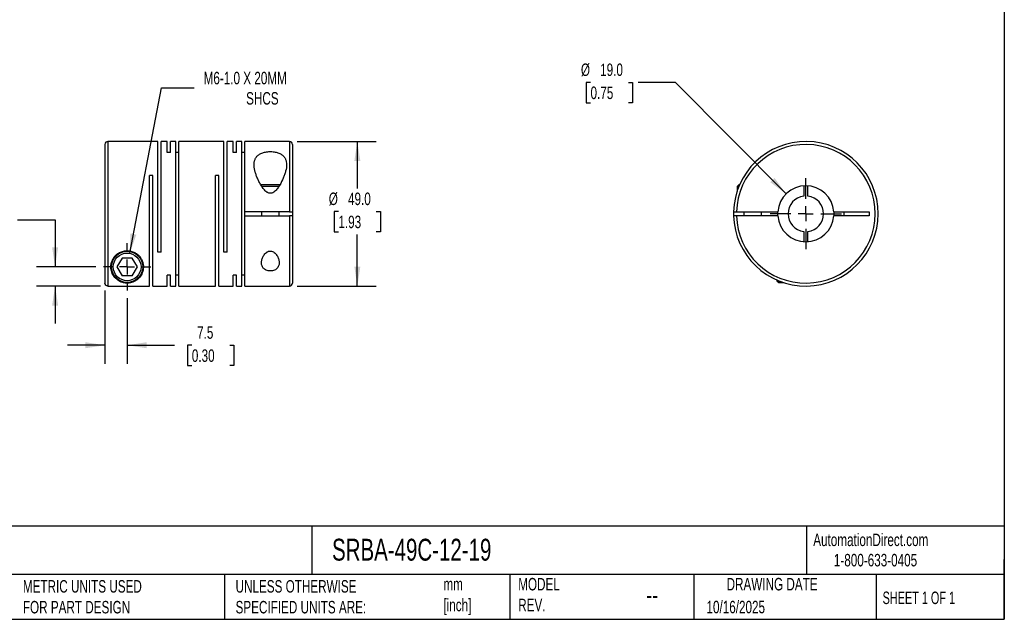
# Model space of a CAD drawing. Header units: millimetres. Extents: x 13 to 546, y 13 to 419.
# Tile 2 of 3: x 213 to 546, y 13 to 216. Entities that reach past the tile are written whole.
import ezdxf

# ---------------------------------------------------------------- set-up
doc = ezdxf.new("R2010")
doc.units = ezdxf.units.MM
doc.header["$LTSCALE"] = 2
doc.linetypes.add('SLD-Center', pattern=[19.05, 15.24, -1.27, 1.27, -1.27])
doc.linetypes.add('SLD-Solid', pattern=[0])
doc.layers.add('CENTER', color=40, linetype='SLD-Center')
doc.layers.add('DIMENSIONS', color=140, linetype='SLD-Solid', lineweight=25)
doc.layers.add('TEXT', color=140, linetype='SLD-Solid', lineweight=25)
doc.styles.add('SLDTEXTSTYLE0', font='TXT', dxfattribs={"width": 0.7})
doc.styles.add('SLDTEXTSTYLE1', font='TXT', dxfattribs={"width": 0.65})
doc.dimstyles.new('SLDDIMSTYLE0', dxfattribs={"dimtxt": 4.316016, "dimasz": 6.604, "dimexe": 0, "dimexo": 0.0625, "dimgap": 1.079004, "dimtad": 0, "dimtih": 1, "dimtoh": 1, "dimdec": 1, "dimrnd": 1e-09, "dimzin": 12, "dimdsep": 46, "dimtxsty": 'SLDTEXTSTYLE0', "dimsah": 1, "dimcen": 0, "dimadec": 0, "dimazin": 3, "dimtfac": 1, "dimtdec": 1, "dimtofl": 0, "dimtmove": 0, "dimatfit": 3, "dimfxl": 0, "dimfrac": 2, "dimtolj": 1, "dimtzin": 12, "dimarcsym": 0})
doc.dimstyles.new('SLDDIMSTYLE1', dxfattribs={"dimtxt": 4.316016, "dimasz": 6.604, "dimexe": 0, "dimexo": 0.0625, "dimgap": 1.079004, "dimtad": 0, "dimtih": 1, "dimtoh": 1, "dimdec": 1, "dimrnd": 1e-09, "dimzin": 4, "dimdsep": 46, "dimtxsty": 'SLDTEXTSTYLE0', "dimsah": 1, "dimcen": 0.09, "dimadec": 0, "dimazin": 1, "dimtfac": 1, "dimtdec": 1, "dimtofl": 0, "dimtmove": 0, "dimatfit": 3, "dimfxl": 0, "dimfrac": 2, "dimtolj": 1, "dimtzin": 12, "dimarcsym": 0})
doc.dimstyles.new('SLDDIMSTYLE2', dxfattribs={"dimtxt": 4.316016, "dimasz": 6.604, "dimexe": 0, "dimexo": 0.0625, "dimgap": 1.079004, "dimtad": 0, "dimtih": 1, "dimtoh": 1, "dimdec": 1, "dimrnd": 1e-09, "dimzin": 12, "dimdsep": 46, "dimtxsty": 'SLDTEXTSTYLE0', "dimsah": 1, "dimcen": 0.09, "dimadec": 0, "dimazin": 3, "dimtfac": 1, "dimtdec": 1, "dimtmove": 0, "dimatfit": 0, "dimfxl": 0, "dimfrac": 2, "dimtolj": 1, "dimtzin": 12, "dimarcsym": 0})
doc.dimstyles.new('SLDDIMSTYLE3', dxfattribs={"dimtxt": 4.316016, "dimasz": 6.604, "dimexe": 0, "dimexo": 0.0625, "dimgap": 1.079004, "dimtad": 0, "dimtih": 1, "dimtoh": 1, "dimdec": 1, "dimrnd": 1e-09, "dimzin": 4, "dimdsep": 46, "dimtxsty": 'SLDTEXTSTYLE0', "dimsah": 1, "dimcen": 0, "dimadec": 0, "dimazin": 1, "dimtfac": 1, "dimtdec": 1, "dimtofl": 0, "dimtmove": 0, "dimatfit": 3, "dimfxl": 0, "dimfrac": 2, "dimtolj": 1, "dimtzin": 12, "dimarcsym": 0})

# ---------------------------------------------------------------- blocks, each defined once
blk = doc.blocks.new('_D')
at = {"layer": 'DIMENSIONS'}
for p, q in [((249.9, 136.75), (260.63, 192.77)), ((260.63, 192.77), (271.74, 192.77))]:
    blk.add_line(p, q, dxfattribs=at)
blk.add_solid([(249.9, 136.75), (252.14, 143.04), (250.14, 143.42)], dxfattribs=at)
at = {"layer": 'DIMENSIONS', "attachment_point": 1, "style": 'SLDTEXTSTYLE0'}
for s, insert, char_height in [('M6-1.0 X 20MM', (274.92, 198.23), 4.2333), ('SHCS', (289.31, 191.37), 4.233)]:
    blk.add_mtext(s, dxfattribs=dict(at, insert=insert, char_height=char_height))
blk = doc.blocks.new('_D_1')
at = {"layer": 'DIMENSIONS'}
for p, q in [((306.56, 174.63), (333.33, 174.63)), ((326.98, 174.63), (326.98, 158.72)), ((320.57, 150.89), (319.12, 150.89)), ((319.12, 150.89), (319.12, 144.03)), ((333.39, 150.89), (334.84, 150.89)), ((334.84, 150.89), (334.84, 144.03)), ((319.12, 144.03), (320.57, 144.03)), ((334.84, 144.03), (333.39, 144.03)), ((326.98, 125.63), (326.98, 143.06)), ((306.56, 125.63), (333.33, 125.63))]:
    blk.add_line(p, q, dxfattribs=at)
for points in [[(326.98, 174.63), (325.97, 168.03), (328, 168.03)], [(326.98, 125.63), (328, 132.23), (325.97, 132.23)]]:
    blk.add_solid(points, dxfattribs=at)
at = {"layer": 'DIMENSIONS', "char_height": 4.233, "attachment_point": 1, "style": 'SLDTEXTSTYLE0'}
for s, insert in [('%%c', (317.31, 157.31)), ('49.0', (323.83, 157.31)), ('1.93', (320.57, 149.49))]:
    blk.add_mtext(s, dxfattribs=dict(at, insert=insert))
blk = doc.blocks.new('_D_2')
at = {"layer": 'DIMENSIONS'}
for p, q in [((241.52, 124.1), (241.52, 99.23)), ((249.02, 121.55), (249.02, 99.23)), ((241.52, 105.58), (228.82, 105.58)), ((249.02, 105.58), (265.08, 105.58)), ((270.93, 105.58), (269.48, 105.58)), ((269.48, 105.58), (269.48, 98.72)), ((283.75, 105.58), (285.2, 105.58)), ((285.2, 105.58), (285.2, 98.72)), ((269.48, 98.72), (270.93, 98.72)), ((285.2, 98.72), (283.75, 98.72))]:
    blk.add_line(p, q, dxfattribs=at)
for points in [[(241.52, 105.58), (234.91, 106.6), (234.91, 104.57)], [(249.02, 105.58), (255.62, 104.57), (255.62, 106.6)]]:
    blk.add_solid(points, dxfattribs=at)
at = {"layer": 'DIMENSIONS', "char_height": 4.233, "attachment_point": 1, "style": 'SLDTEXTSTYLE0'}
for s, insert in [('7.5', (272.72, 112)), ('0.30', (270.93, 104.18))]:
    blk.add_mtext(s, dxfattribs=dict(at, insert=insert))
blk = doc.blocks.new('_D_3')
at = {"layer": 'DIMENSIONS'}
for p, q in [((191.31, 148.11), (189.86, 148.11)), ((189.86, 148.11), (189.86, 141.25)), ((204.14, 148.11), (205.59, 148.11)), ((205.59, 148.11), (205.59, 141.25)), ((211.92, 148.11), (224.62, 148.11)), ((224.62, 148.11), (224.62, 132.13)), ((189.86, 141.25), (191.31, 141.25)), ((205.59, 141.25), (204.14, 141.25)), ((238.44, 132.13), (218.27, 132.13)), ((239.98, 125.64), (218.27, 125.64)), ((224.62, 125.64), (224.62, 112.94))]:
    blk.add_line(p, q, dxfattribs=at)
for points in [[(224.62, 132.13), (225.64, 138.73), (223.61, 138.73)], [(224.62, 125.64), (223.61, 119.03), (225.64, 119.03)]]:
    blk.add_solid(points, dxfattribs=at)
at = {"layer": 'DIMENSIONS', "char_height": 4.233, "attachment_point": 1, "style": 'SLDTEXTSTYLE0'}
for s, insert in [('6.5', (193.11, 154.53)), ('0.26', (191.31, 146.71))]:
    blk.add_mtext(s, dxfattribs=dict(at, insert=insert))
blk = doc.blocks.new('SW_CENTERMARKSYMBOL_0')
at = {"layer": 'CENTER', "color": 0}
for p, q in [((0, 5.08), (0, 8.04)), ((-5.08, 0), (-8.04, 0)), ((0, 0), (-2.54, 0)), ((0, 0), (0, 2.54)), ((0, 0), (0, -2.54)), ((0, 0), (2.54, 0)), ((5.08, 0), (8.04, 0)), ((0, -5.08), (0, -8.04))]:
    blk.add_line(p, q, dxfattribs=at)
blk = doc.blocks.new('_D_4')
at = {"layer": 'DIMENSIONS'}
for p, q in [((405.96, 194.63), (404.51, 194.63)), ((404.51, 194.63), (404.51, 187.77)), ((418.78, 194.63), (420.23, 194.63)), ((420.23, 194.63), (420.23, 187.77)), ((434.74, 194.63), (422.04, 194.63)), ((472.19, 156.87), (434.74, 194.63)), ((404.51, 187.77), (405.96, 187.77)), ((420.23, 187.77), (418.78, 187.77))]:
    blk.add_line(p, q, dxfattribs=at)
blk.add_solid([(472.19, 156.87), (468.26, 162.28), (466.82, 160.85)], dxfattribs=at)
at = {"layer": 'DIMENSIONS', "char_height": 4.233, "attachment_point": 1, "style": 'SLDTEXTSTYLE0'}
for s, insert in [('%%c', (402.7, 201.05)), ('19.0', (409.22, 201.05)), ('0.75', (405.96, 193.23))]:
    blk.add_mtext(s, dxfattribs=dict(at, insert=insert))
blk = doc.blocks.new('SW_CENTERMARKSYMBOL_1')
at = {"layer": 'CENTER', "color": 0}
for p, q in [((0, 5.08), (0, 12.04)), ((-5.08, 0), (-12.04, 0)), ((0, 0), (-2.54, 0)), ((0, 0), (0, 2.54)), ((0, 0), (0, -2.54)), ((0, 0), (2.54, 0)), ((5.08, 0), (12.04, 0)), ((0, -5.08), (0, -12.04))]:
    blk.add_line(p, q, dxfattribs=at)

msp = doc.modelspace()

# ---------------------------------------------------------------- linework, layer by layer
for p, q in [((241.52, 173.63), (241.52, 126.64)), ((259.47, 174.63), (242.52, 174.63)), ((242.52, 174.63), (242.52, 125.64)), ((259.47, 137.13), (259.47, 174.63)), ((262.62, 174.63), (260.57, 174.63)), ((260.57, 137.13), (260.57, 174.63)), ((262.62, 170.9), (262.62, 174.63)), ((265.47, 174.63), (263.72, 174.63)), ((263.72, 170.9), (263.72, 174.63)), ((265.47, 125.63), (265.47, 174.63)), ((281.82, 174.63), (266.57, 174.63)), ((266.57, 125.63), (266.57, 174.63)), ((281.82, 137.13), (281.82, 174.63)), ((284.97, 174.63), (282.92, 174.63)), ((282.92, 137.13), (282.92, 174.63)), ((284.97, 170.9), (284.97, 174.63)), ((287.82, 174.63), (286.07, 174.63)), ((286.07, 170.9), (286.07, 174.63)), ((287.82, 125.63), (287.82, 174.63)), ((304.02, 174.63), (288.92, 174.63)), ((288.92, 150.78), (288.92, 174.63)), ((304.02, 174.63), (304.02, 150.78)), ((305.02, 173.63), (305.02, 150.78)), ((263.72, 170.9), (262.62, 170.9)), ((266.57, 170.9), (265.47, 170.9)), ((286.07, 170.9), (284.97, 170.9)), ((288.92, 170.9), (287.82, 170.9)), ((257.72, 163.13), (256.62, 163.13)), ((256.62, 125.64), (256.62, 163.13)), ((257.72, 125.63), (257.72, 163.13)), ((280.07, 163.13), (278.97, 163.13)), ((278.97, 125.63), (278.97, 163.13)), ((280.07, 125.63), (280.07, 163.13)), ((300.74, 159.93), (294.3, 159.93)), ((300.37, 159.33), (294.66, 159.33)), ((456.18, 159.93), (455.58, 159.33)), ((455.58, 159.33), (455.58, 157.7)), ((456.17, 159.33), (455.58, 159.33)), ((456.43, 159.93), (456.18, 159.93)), ((478.23, 159.61), (478.23, 156.09)), ((479.53, 156.09), (479.53, 159.61)), ((304.02, 150.78), (288.92, 150.78)), ((288.92, 149.48), (288.92, 150.78)), ((294.52, 150.78), (294.52, 149.48)), ((300.52, 149.48), (300.52, 150.78)), ((305.02, 150.78), (305.02, 149.48)), ((455.39, 150.78), (469.4, 150.78)), ((457.88, 150.78), (457.88, 149.48)), ((463.88, 149.48), (463.88, 150.78)), ((469.38, 150.13), (469.4, 150.78)), ((469.4, 149.48), (469.38, 150.13)), ((488.36, 150.78), (500.38, 150.78)), ((491.88, 149.48), (491.88, 150.78)), ((500.38, 150.78), (500.38, 149.48)), ((288.92, 125.63), (288.92, 149.48)), ((288.92, 149.48), (304.02, 149.48)), ((304.02, 149.48), (304.02, 125.63)), ((305.02, 149.48), (305.02, 126.63)), ((469.4, 149.48), (455.39, 149.48)), ((500.38, 149.48), (488.36, 149.48)), ((478.23, 144.16), (478.23, 140.65)), ((479.53, 140.65), (479.53, 144.16)), ((260.57, 137.13), (259.47, 137.13)), ((282.92, 137.13), (281.82, 137.13)), ((247.28, 135.13), (245.55, 132.13)), ((250.75, 135.13), (247.28, 135.13)), ((252.48, 132.13), (250.75, 135.13)), ((245.55, 132.13), (247.28, 129.13)), ((250.75, 129.13), (252.48, 132.13)), ((250.75, 129.13), (247.28, 129.13)), ((263.72, 129.36), (262.62, 129.36)), ((262.62, 125.63), (262.62, 129.36)), ((263.72, 125.63), (263.72, 129.36)), ((266.57, 129.36), (265.47, 129.36)), ((286.07, 129.36), (284.97, 129.36)), ((284.97, 125.63), (284.97, 129.36)), ((286.07, 125.63), (286.07, 129.36)), ((288.92, 129.36), (287.82, 129.36)), ((469.08, 127.67), (469.08, 127.43)), ((469.08, 127.43), (469.68, 126.83)), ((469.68, 127.42), (469.68, 126.83)), ((469.68, 126.83), (471.31, 126.83)), ((242.52, 125.64), (256.62, 125.64)), ((257.72, 125.63), (262.62, 125.63)), ((263.72, 125.63), (265.47, 125.63)), ((266.57, 125.63), (278.97, 125.63)), ((280.07, 125.63), (284.97, 125.63)), ((286.07, 125.63), (287.82, 125.63)), ((288.92, 125.63), (304.02, 125.63))]:
    msp.add_line(p, q)
at = {"flags": 128}
msp.add_lwpolyline([(488.36, 150.78), (488.38, 150.13), (488.36, 149.48)], dxfattribs=at)
for radius in [5.3, 4.7]:
    msp.add_circle((249.02, 132.13), radius)
for centre, radius, start, end in [((242.52, 173.63), 1, 90, 180), ((304.02, 173.63), 1, 0, 90), ((478.88, 150.13), 24.5, 181.5203, 178.4797), ((478.88, 150.13), 23.5, 181.585, 178.415), ((478.88, 150.13), 9.5, 3.9233, 176.0767), ((478.88, 150.13), 6, 96.2192, 263.7808), ((478.88, 150.13), 6, 276.2192, 83.7808), ((478.88, 150.13), 24.5, 178.4797, 181.5203), ((478.88, 150.13), 9.5, 183.9233, 356.0767), ((304.02, 126.63), 1, 270, 0)]:
    msp.add_arc(centre, radius, start, end)
for points, knots in [([(303.02, 166.75), (303.02, 167.11), (302.99, 167.45), (302.86, 168.12), (302.75, 168.44), (302.47, 169.04), (302.29, 169.32), (301.82, 169.84), (301.54, 170.08), (301.05, 170.39), (300.88, 170.48), (300.51, 170.65), (300.31, 170.73), (299.9, 170.87), (299.69, 170.93), (299.24, 171.04), (299.01, 171.08), (298.31, 171.18), (297.82, 171.21), (297.1, 171.19), (296.86, 171.18), (296.38, 171.13), (296.14, 171.1), (295.69, 171.02), (295.47, 170.96), (295.04, 170.84), (294.83, 170.77), (294.24, 170.54), (293.9, 170.35), (293.44, 170.02), (293.3, 169.91), (293.04, 169.66), (292.93, 169.53), (292.72, 169.26), (292.63, 169.12), (292.46, 168.83), (292.39, 168.68), (292.2, 168.22), (292.12, 167.89), (292.02, 167.22), (292.01, 166.86), (292.05, 165.79), (292.18, 165.04), (292.5, 163.89), (292.63, 163.5), (292.91, 162.72), (293.07, 162.33), (293.42, 161.55), (293.61, 161.15), (294.03, 160.37), (294.25, 159.98), (294.74, 159.21), (295.01, 158.83), (295.45, 158.3), (295.6, 158.12), (295.94, 157.79), (296.12, 157.63), (296.41, 157.42), (296.51, 157.36), (296.73, 157.25), (296.84, 157.19), (297.18, 157.08), (297.43, 157.04), (297.79, 157.08), (297.92, 157.1), (298.15, 157.18), (298.26, 157.22), (298.58, 157.39), (298.78, 157.53), (299.32, 157.99), (299.63, 158.34), (300.2, 159.08), (300.46, 159.47), (301.17, 160.63), (301.56, 161.41), (302.07, 162.58), (302.22, 162.98), (302.49, 163.76), (302.61, 164.15), (302.9, 165.29), (303.02, 166.03), (303.02, 166.75)], [0, 0, 0, 0, 0.03125, 0.03125, 0.0625, 0.0625, 0.09375, 0.09375, 0.125, 0.125, 0.140625, 0.140625, 0.15625, 0.15625, 0.171875, 0.171875, 0.1875, 0.1875, 0.21875, 0.21875, 0.234375, 0.234375, 0.25, 0.25, 0.265625, 0.265625, 0.28125, 0.28125, 0.3125, 0.3125, 0.328125, 0.328125, 0.34375, 0.34375, 0.359375, 0.359375, 0.375, 0.375, 0.40625, 0.40625, 0.4375, 0.4375, 0.5, 0.5, 0.53125, 0.53125, 0.5625, 0.5625, 0.59375, 0.59375, 0.625, 0.625, 0.65625, 0.65625, 0.671875, 0.671875, 0.6875, 0.6875, 0.695313, 0.695313, 0.703125, 0.703125, 0.71875, 0.71875, 0.726563, 0.726563, 0.734375, 0.734375, 0.75, 0.75, 0.78125, 0.78125, 0.8125, 0.8125, 0.875, 0.875, 0.90625, 0.90625, 0.9375, 0.9375, 1, 1, 1, 1]), ([(304.02, 150.78), (304.15, 150.78), (304.28, 150.78), (304.52, 150.78), (304.63, 150.78), (304.91, 150.78), (305.02, 150.78), (305.02, 150.78)], [0, 0, 0, 0, 0.25, 0.25, 0.5, 0.5, 1, 1, 1, 1]), ([(454.39, 150.78), (454.39, 150.78), (454.42, 150.78), (454.52, 150.78), (454.59, 150.78), (454.87, 150.78), (455.13, 150.78), (455.39, 150.78)], [0, 0, 0, 0, 0.25, 0.25, 0.5, 0.5, 1, 1, 1, 1]), ([(305.02, 149.48), (305.02, 149.48), (304.99, 149.48), (304.89, 149.48), (304.82, 149.48), (304.54, 149.48), (304.28, 149.48), (304.02, 149.48)], [0, 0, 0, 0, 0.25, 0.25, 0.5, 0.5, 1, 1, 1, 1]), ([(455.39, 149.48), (455.26, 149.48), (455.13, 149.48), (454.89, 149.48), (454.78, 149.48), (454.5, 149.48), (454.39, 149.48), (454.39, 149.48)], [0, 0, 0, 0, 0.25, 0.25, 0.5, 0.5, 1, 1, 1, 1]), ([(243.52, 132.13), (243.52, 131.8), (243.55, 131.48), (243.65, 130.88), (243.73, 130.59), (243.92, 130.04), (244.04, 129.78), (244.31, 129.27), (244.46, 129.04), (244.96, 128.37), (245.35, 127.99), (246.06, 127.48), (246.31, 127.33), (246.74, 127.12), (246.88, 127.06), (247.2, 126.94), (247.36, 126.88), (247.72, 126.78), (247.92, 126.74), (248.24, 126.68), (248.35, 126.67), (248.58, 126.65), (248.7, 126.64), (249.06, 126.62), (249.31, 126.63), (249.77, 126.68), (249.99, 126.71), (250.38, 126.8), (250.56, 126.85), (250.9, 126.96), (251.05, 127.02), (251.5, 127.21), (251.77, 127.36), (252.27, 127.68), (252.49, 127.86), (252.91, 128.23), (253.1, 128.43), (253.63, 129.08), (253.92, 129.57), (254.35, 130.66), (254.48, 131.25), (254.52, 132.22), (254.51, 132.56), (254.41, 133.24), (254.33, 133.59), (254.09, 134.3), (253.92, 134.65), (253.5, 135.34), (253.24, 135.68), (252.79, 136.14), (252.62, 136.29), (252.27, 136.57), (252.09, 136.7), (251.69, 136.94), (251.49, 137.05), (251.06, 137.24), (250.83, 137.33), (250.38, 137.46), (250.14, 137.52), (249.67, 137.6), (249.42, 137.62), (248.69, 137.64), (248.21, 137.59), (247.27, 137.37), (246.83, 137.2), (246.21, 136.87), (246.02, 136.74), (245.65, 136.48), (245.47, 136.34), (244.99, 135.9), (244.71, 135.57), (244.24, 134.89), (244.06, 134.55), (243.77, 133.84), (243.67, 133.49), (243.55, 132.8), (243.52, 132.46), (243.52, 132.13)], [0, 0, 0, 0, 0.03125, 0.03125, 0.0625, 0.0625, 0.09375, 0.09375, 0.125, 0.125, 0.1875, 0.1875, 0.21875, 0.21875, 0.234375, 0.234375, 0.25, 0.25, 0.265625, 0.265625, 0.273437, 0.273437, 0.28125, 0.28125, 0.296875, 0.296875, 0.3125, 0.3125, 0.328125, 0.328125, 0.34375, 0.34375, 0.375, 0.375, 0.40625, 0.40625, 0.4375, 0.4375, 0.5, 0.5, 0.5625, 0.5625, 0.59375, 0.59375, 0.625, 0.625, 0.65625, 0.65625, 0.6875, 0.6875, 0.703125, 0.703125, 0.71875, 0.71875, 0.734375, 0.734375, 0.75, 0.75, 0.765625, 0.765625, 0.78125, 0.78125, 0.8125, 0.8125, 0.84375, 0.84375, 0.859375, 0.859375, 0.875, 0.875, 0.90625, 0.90625, 0.9375, 0.9375, 0.96875, 0.96875, 1, 1, 1, 1]), ([(300.52, 133.51), (300.52, 133.69), (300.5, 133.88), (300.45, 134.25), (300.41, 134.44), (300.25, 135), (300.1, 135.38), (299.79, 135.93), (299.67, 136.11), (299.41, 136.46), (299.27, 136.62), (298.94, 136.94), (298.76, 137.09), (298.35, 137.33), (298.12, 137.43), (297.75, 137.5), (297.63, 137.51), (297.38, 137.51), (297.25, 137.5), (297.01, 137.44), (296.89, 137.41), (296.67, 137.31), (296.56, 137.26), (296.25, 137.07), (296.07, 136.93), (295.75, 136.61), (295.6, 136.44), (295.34, 136.09), (295.23, 135.9), (295.03, 135.54), (294.94, 135.35), (294.79, 134.98), (294.72, 134.79), (294.62, 134.42), (294.58, 134.23), (294.5, 133.67), (294.5, 133.31), (294.63, 132.6), (294.75, 132.27), (295.06, 131.81), (295.18, 131.66), (295.47, 131.4), (295.64, 131.28), (296.01, 131.07), (296.22, 130.98), (296.67, 130.84), (296.91, 130.8), (297.41, 130.75), (297.66, 130.75), (298.16, 130.8), (298.39, 130.85), (298.84, 130.99), (299.05, 131.08), (299.41, 131.29), (299.58, 131.41), (299.87, 131.68), (299.99, 131.82), (300.19, 132.13), (300.27, 132.29), (300.46, 132.79), (300.52, 133.14), (300.52, 133.51)], [0, 0, 0, 0, 0.03125, 0.03125, 0.0625, 0.0625, 0.125, 0.125, 0.15625, 0.15625, 0.1875, 0.1875, 0.21875, 0.21875, 0.25, 0.25, 0.265625, 0.265625, 0.28125, 0.28125, 0.296875, 0.296875, 0.3125, 0.3125, 0.34375, 0.34375, 0.375, 0.375, 0.40625, 0.40625, 0.4375, 0.4375, 0.46875, 0.46875, 0.5, 0.5, 0.5625, 0.5625, 0.625, 0.625, 0.65625, 0.65625, 0.6875, 0.6875, 0.71875, 0.71875, 0.75, 0.75, 0.78125, 0.78125, 0.8125, 0.8125, 0.84375, 0.84375, 0.875, 0.875, 0.90625, 0.90625, 0.9375, 0.9375, 1, 1, 1, 1]), ([(242.52, 125.64), (242.38, 125.64), (242.25, 125.66), (242.01, 125.76), (241.9, 125.84), (241.62, 126.12), (241.52, 126.37), (241.52, 126.64)], [0, 0, 0, 0, 0.25, 0.25, 0.5, 0.5, 1, 1, 1, 1])]:
    msp.add_open_spline(points, degree=3, knots=knots)
at = {"layer": 'TEXT'}
for p, q in [((546.1, 419.1), (546.1, 12.7)), ((546.1, 44.25), (12.7, 44.25)), ((311.52, 44.25), (311.52, 27.94)), ((479.15, 44.25), (479.15, 27.94)), ((546.1, 12.7), (546.1, 33.02)), ((546.1, 27.94), (12.7, 27.94)), ((282, 27.94), (282, 12.7)), ((378.6, 27.94), (378.6, 12.7)), ((440.93, 27.94), (440.93, 12.7)), ((502.7, 27.94), (502.7, 12.7)), ((12.7, 12.7), (546.1, 12.7))]:
    msp.add_line(p, q, dxfattribs=at)

# ---------------------------------------------------------------- block references
at = {"layer": 'CENTER'}
for name, p in [('SW_CENTERMARKSYMBOL_1', (478.88, 150.13)), ('SW_CENTERMARKSYMBOL_0', (249.02, 132.13))]:
    msp.add_blockref(name, p, dxfattribs=at)

# ---------------------------------------------------------------- texts
at = {"layer": 'TEXT'}
for s, insert, char_height, attachment_point, style in [('SRBA-49C-12-19', (318.42, 40), 7.4083, 1, 'SLDTEXTSTYLE0'), ('AutomationDirect.com', (481.39, 41.75), 4.2333, 1, 'SLDTEXTSTYLE0'), ('1-800-633-0405', (488.38, 34.87), 4.2333, 1, 'SLDTEXTSTYLE0'), ('MODEL ^JREV.', (381.47, 26.73), 4.2333, 1, 'SLDTEXTSTYLE0'), ('DRAWING DATE', (467.45, 26.73), 4.2333, 2, 'SLDTEXTSTYLE0'), ('METRIC UNITS USED ^JFOR PART DESIGN', (213.71, 25.99), 4.2333, 1, 'SLDTEXTSTYLE0'), ('UNLESS OTHERWISE ^JSPECIFIED UNITS ARE:', (285.74, 25.99), 4.2333, 1, 'SLDTEXTSTYLE0'), ('mm^J[inch]', (356.13, 26.72), 4.233, 1, 'SLDTEXTSTYLE0'), ('--', (424.86, 24.15), 6.35, 1, 'SLDTEXTSTYLE0'), ('SHEET 1 OF 1', (504.88, 22.1), 4.2333, 1, 'SLDTEXTSTYLE1'), ('10/16/2025', (445.23, 18.98), 4.233, 1, 'SLDTEXTSTYLE0')]:
    msp.add_mtext(s, dxfattribs=dict(at, insert=insert, char_height=char_height, attachment_point=attachment_point, style=style))

# ---------------------------------------------------------------- dimensions: what is measured, and where the dimension line sits
at = {"layer": 'DIMENSIONS'}
dim = msp.add_diameter_dim_2p(p1=(485.57, 143.38), p2=(472.19, 156.87), dimstyle='SLDDIMSTYLE3', dxfattribs=at)
dim.commit()
dim.dimension.update_dxf_attribs({"geometry": '_D_4', "text_midpoint": (412.37, 194.63), "dimtype": 163})
dim = msp.add_diameter_dim_2p(p1=(248.13, 127.51), p2=(249.9, 136.75), text='M6-1.0 X 20MM\\PSHCS', dimstyle='SLDDIMSTYLE0', override={"dimpost": '<>'}, dxfattribs=at)
dim.commit()
dim.dimension.update_dxf_attribs({"geometry": '_D', "text_midpoint": (297.25, 192.77), "dimtype": 163})
dim = msp.add_linear_dim(base=(326.98, 125.63), p1=(304.02, 174.63), p2=(304.02, 125.63), angle=90, text='%%c<>', dimstyle='SLDDIMSTYLE1', dxfattribs=at)
dim.commit()
dim.dimension.update_dxf_attribs({"geometry": '_D_1', "text_midpoint": (326.98, 150.89), "dimtype": 160})
dim = msp.add_linear_dim(base=(224.62, 132.13), p1=(242.52, 125.64), p2=(240.98, 132.13), angle=90, dimstyle='SLDDIMSTYLE2', dxfattribs=at)
dim.commit()
dim.dimension.update_dxf_attribs({"geometry": '_D_3', "text_midpoint": (224.62, 148.11), "dimtype": 160})
dim = msp.add_linear_dim(base=(249.02, 105.58), p1=(241.52, 126.64), p2=(249.02, 124.09), dimstyle='SLDDIMSTYLE2', dxfattribs=at)
dim.commit()
dim.dimension.update_dxf_attribs({"geometry": '_D_2', "text_midpoint": (277.34, 105.58), "dimtype": 160})

doc.saveas('drawing.dxf')
